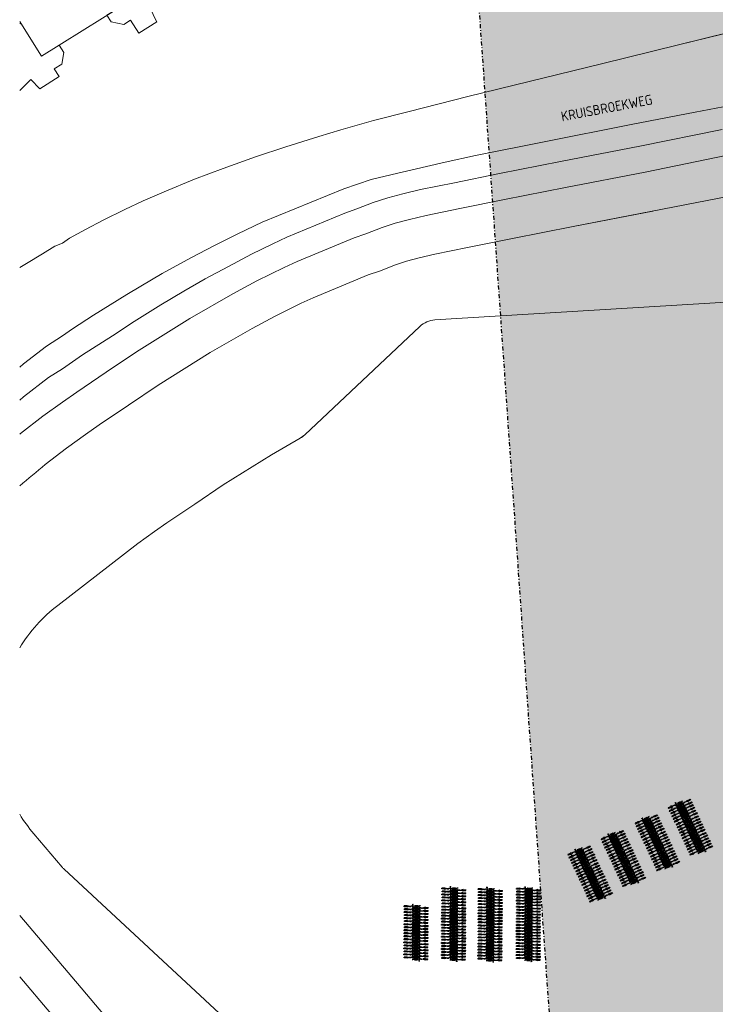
# Model space of a CAD drawing. Extents: x -410 to 7352, y -1401 to 655.
# Tile 33 of 185: x 16 to 104, y 36 to 160. Entities that reach past the tile are written whole.
import ezdxf

# ---------------------------------------------------------------- set-up
doc = ezdxf.new("R2010")
doc.units = 0
doc.header["$MEASUREMENT"] = 0
doc.linetypes.add('DASHDOT', pattern=[1, 0.5, -0.25, 0, -0.25])
for name, color, linetype in [('05-018-ARCERING', 8, 'Continuous'), ('08-025-ROOD', 1, 'Continuous'), ('ALG_omgeving', 8, 'Continuous'), ('ALG_REV2022_projectgebied', 10, 'DASHDOT'), ('ALG_teksten aanpassing plein', 1, 'Continuous'), ('MATEN-018', 8, 'Continuous'), ('TM_fietsparkeren hoog laag', 1, 'Continuous'), ('TM_fietsparkeren hoog laag wijziging 2022', 1, 'Continuous')]:
    doc.layers.add(name, color=color, linetype=linetype)
doc.layers.add('ALG_REV2022_projectgebied HA', color=7, linetype='Continuous', true_color=0xffffff)
doc.styles.get("Standard").update_dxf_attribs({"font": 'isocp.shx', "bigfont": 'BIGFONT.SHX'})

# ---------------------------------------------------------------- blocks, each defined once
blk = doc.blocks.new('fietsenrek_verplaatst_12st')
at = {"layer": '05-018-ARCERING', "color": 30}
for p, q in [((-0.53, -0.24), (-0.02, -0.24)), ((-0.53, -0.26), (-0.02, -0.26)), ((-0.53, -0.3), (-0.02, -0.3)), ((-0.53, -0.32), (-0.02, -0.32)), ((-0.53, -0.62), (-0.02, -0.62)), ((-0.53, -0.64), (-0.02, -0.64)), ((-0.53, -0.68), (-0.02, -0.68)), ((-0.53, -0.7), (-0.02, -0.7)), ((-0.53, -0.99), (-0.02, -0.99)), ((-0.53, -1.01), (-0.02, -1.01)), ((-0.53, -1.05), (-0.02, -1.05)), ((-0.53, -1.07), (-0.02, -1.07)), ((-0.33, -0.04), (-0.37, 0)), ((-0.37, 0), (0, 0)), ((-0.37, 0), (0, 0)), ((-0.37, 0), (-0.37, -0.24)), ((-0.37, -0.26), (-0.37, -0.3)), ((-0.37, -0.32), (-0.37, -0.62)), ((-0.37, -0.64), (-0.37, -0.68)), ((-0.37, -0.7), (-0.37, -0.99)), ((-0.37, -1.01), (-0.37, -1.05)), ((-0.37, -1.07), (-0.37, -1.37)), ((0.16, -0.05), (-0.35, -0.05)), ((0.16, -0.07), (-0.35, -0.07)), ((0.16, -0.11), (-0.35, -0.11)), ((0.16, -0.13), (-0.35, -0.13)), ((0.16, -0.43), (-0.35, -0.43)), ((-0.35, -0.45), (-0.35, -0.49)), ((-0.35, -0.45), (-0.35, -0.49)), ((0.16, -0.45), (-0.35, -0.45)), ((0.16, -0.49), (-0.35, -0.49)), ((0.16, -0.51), (-0.35, -0.51)), ((0.16, -0.8), (-0.35, -0.8)), ((0.16, -0.82), (-0.35, -0.82)), ((0.16, -0.86), (-0.35, -0.86)), ((0.16, -0.88), (-0.35, -0.88)), ((0.16, -1.18), (-0.35, -1.18)), ((-0.35, -1.2), (-0.35, -1.24)), ((-0.35, -1.2), (-0.35, -1.24)), ((0.16, -1.2), (-0.35, -1.2)), ((0.16, -1.24), (-0.35, -1.24)), ((-0.34, -0.43), (-0.03, -0.43)), ((-0.34, -1.18), (-0.03, -1.18)), ((-0.33, -0.04), (-0.04, -0.04)), ((-0.33, -0.05), (-0.33, -0.04)), ((-0.33, -0.07), (-0.33, -0.11)), ((-0.33, -0.13), (-0.33, -0.24)), ((-0.33, -0.26), (-0.33, -0.3)), ((-0.33, -0.32), (-0.33, -0.43)), ((-0.33, -0.43), (-0.33, -0.43)), ((-0.33, -0.45), (-0.33, -0.49)), ((-0.33, -0.51), (-0.33, -0.62)), ((-0.33, -0.64), (-0.33, -0.68)), ((-0.33, -0.7), (-0.33, -0.8)), ((-0.33, -0.82), (-0.33, -0.86)), ((-0.33, -0.88), (-0.33, -0.99)), ((-0.33, -1.01), (-0.33, -1.05)), ((-0.33, -1.07), (-0.33, -1.18)), ((-0.33, -1.18), (-0.33, -1.18)), ((-0.33, -1.2), (-0.33, -1.24)), ((-0.19, -0.01), (-0.18, -0.01)), ((-0.19, -0.03), (-0.18, -0.03)), ((-0.04, -0.04), (0, 0)), ((-0.04, -0.05), (-0.04, -0.04)), ((-0.04, -0.11), (-0.04, -0.07)), ((-0.04, -0.24), (-0.04, -0.13)), ((-0.04, -0.3), (-0.04, -0.26)), ((-0.04, -0.43), (-0.04, -0.32)), ((-0.04, -0.43), (-0.04, -0.43)), ((-0.04, -0.49), (-0.04, -0.45)), ((-0.04, -0.62), (-0.04, -0.51)), ((-0.04, -0.68), (-0.04, -0.64)), ((-0.04, -0.8), (-0.04, -0.7)), ((-0.04, -0.86), (-0.04, -0.82)), ((-0.04, -0.99), (-0.04, -0.88)), ((-0.04, -0.99), (-0.04, -0.88)), ((-0.04, -1.05), (-0.04, -1.01)), ((-0.04, -1.18), (-0.04, -1.07)), ((-0.04, -1.18), (-0.04, -1.18)), ((-0.04, -1.24), (-0.04, -1.2)), ((-0.02, -0.64), (-0.02, -0.68)), ((-0.01, -0.64), (-0.01, -0.68)), ((0, -0.05), (0, 0)), ((0, -0.11), (0, -0.07)), ((0, -0.43), (0, -0.13)), ((0, -0.49), (0, -0.45)), ((0, -0.8), (0, -0.51)), ((0, -0.86), (0, -0.82)), ((0, -1.18), (0, -0.88)), ((0, -1.24), (0, -1.2)), ((-0.53, -1.37), (-0.02, -1.37)), ((-0.53, -1.39), (-0.02, -1.39)), ((-0.53, -1.43), (-0.02, -1.43)), ((-0.53, -1.45), (-0.02, -1.45)), ((-0.53, -1.74), (-0.02, -1.74)), ((-0.53, -1.76), (-0.02, -1.76)), ((-0.53, -1.8), (-0.02, -1.8)), ((-0.53, -1.82), (-0.02, -1.82)), ((-0.53, -2.12), (-0.02, -2.12)), ((-0.53, -2.14), (-0.02, -2.14)), ((-0.53, -2.18), (-0.02, -2.18)), ((-0.53, -2.2), (-0.02, -2.2)), ((-0.37, -1.39), (-0.37, -1.43)), ((-0.37, -1.45), (-0.37, -1.74)), ((-0.37, -1.76), (-0.37, -1.8)), ((-0.37, -1.82), (-0.37, -2.12)), ((-0.37, -2.14), (-0.37, -2.18)), ((-0.37, -2.25), (-0.37, -2.2)), ((-0.33, -2.22), (-0.37, -2.25)), ((-0.37, -2.25), (0, -2.25)), ((-0.37, -2.25), (0, -2.25)), ((-0.37, -2.25), (0, -2.25)), ((0.16, -1.26), (-0.35, -1.26)), ((0.16, -1.55), (-0.35, -1.55)), ((0.16, -1.57), (-0.35, -1.57)), ((0.16, -1.61), (-0.35, -1.61)), ((0.16, -1.63), (-0.35, -1.63)), ((0.16, -1.93), (-0.35, -1.93)), ((-0.35, -1.95), (-0.35, -1.99)), ((-0.35, -1.95), (-0.35, -1.99)), ((0.16, -1.95), (-0.35, -1.95)), ((0.16, -1.99), (-0.35, -1.99)), ((0.16, -2.01), (-0.35, -2.01)), ((-0.33, -1.26), (-0.33, -1.37)), ((-0.33, -1.39), (-0.33, -1.43)), ((-0.33, -1.45), (-0.33, -1.55)), ((-0.33, -1.57), (-0.33, -1.61)), ((-0.33, -1.63), (-0.33, -1.74)), ((-0.33, -1.76), (-0.33, -1.8)), ((-0.33, -1.82), (-0.33, -1.93)), ((-0.33, -1.95), (-0.33, -1.99)), ((-0.33, -2.01), (-0.33, -2.12)), ((-0.33, -2.14), (-0.33, -2.18)), ((-0.33, -2.2), (-0.33, -2.22)), ((-0.33, -2.22), (-0.04, -2.22)), ((-0.19, -2.22), (-0.18, -2.22)), ((-0.19, -2.24), (-0.18, -2.24)), ((-0.04, -2.22), (0, -2.25)), ((-0.04, -1.37), (-0.04, -1.26)), ((-0.04, -1.43), (-0.04, -1.39)), ((-0.04, -1.55), (-0.04, -1.45)), ((-0.04, -1.61), (-0.04, -1.57)), ((-0.04, -1.74), (-0.04, -1.63)), ((-0.04, -1.8), (-0.04, -1.76)), ((-0.04, -1.93), (-0.04, -1.82)), ((-0.04, -1.99), (-0.04, -1.95)), ((-0.04, -2.12), (-0.04, -2.01)), ((-0.04, -2.18), (-0.04, -2.14)), ((-0.04, -2.22), (-0.04, -2.2)), ((-0.02, -1.39), (-0.02, -1.43)), ((-0.02, -2.14), (-0.02, -2.18)), ((-0.01, -1.39), (-0.01, -1.43)), ((-0.01, -2.14), (-0.01, -2.18)), ((0, -1.55), (0, -1.26)), ((0, -1.61), (0, -1.57)), ((0, -1.93), (0, -1.63)), ((0, -1.99), (0, -1.95)), ((0, -2.25), (0, -2.01))]:
    blk.add_line(p, q, dxfattribs=at)
for centre, radius, start, end in [((-0.53, -0.25), 0.0095, 90.0047, 270.0047), ((-0.53, -0.31), 0.0095, 90.0047, 270.0047), ((-0.53, -0.63), 0.0095, 90.0047, 270.0047), ((-0.53, -0.69), 0.0095, 90.0047, 270.0047), ((-0.53, -1), 0.0095, 90.0047, 270.0047), ((-0.53, -1.06), 0.0095, 90.0047, 270.0047), ((-0.35, -0.06), 0.0095, 90.0047, 270.0047), ((-0.35, -0.12), 0.0095, 90.0047, 270.0047), ((-0.35, -0.44), 0.0095, 90.0047, 270.0047), ((-0.35, -0.5), 0.0095, 90.0047, 270.0047), ((-0.35, -0.81), 0.0095, 90.0047, 270.0047), ((-0.35, -0.87), 0.0095, 90.0047, 270.0047), ((-0.35, -1.19), 0.0095, 90.0047, 270.0047), ((-0.35, -1.25), 0.0095, 90.0047, 270.0047), ((-0.19, -0.02), 0.006, 90.0047, 270.0047), ((-0.18, -0.02), 0.006, 270.0047, 90.0047), ((-0.02, -0.25), 0.0095, 270.0047, 90.0047), ((-0.02, -0.31), 0.0095, 270.0047, 90.0047), ((-0.02, -0.63), 0.0095, 270.0047, 90.0047), ((-0.02, -0.69), 0.0095, 270.0047, 90.0047), ((-0.02, -1), 0.0095, 270.0047, 90.0047), ((-0.02, -1.06), 0.0095, 270.0047, 90.0047), ((0.16, -0.06), 0.0095, 270.0047, 90.0047), ((0.16, -0.12), 0.0095, 270.0047, 90.0047), ((0.16, -0.44), 0.0095, 270.0047, 90.0047), ((0.16, -0.5), 0.0095, 270.0047, 90.0047), ((0.16, -0.81), 0.0095, 270.0047, 90.0047), ((0.16, -0.87), 0.0095, 270.0047, 90.0047), ((0.16, -1.19), 0.0095, 270.0047, 90.0047), ((0.16, -1.25), 0.0095, 270.0047, 90.0047), ((-0.53, -1.38), 0.0095, 90.0047, 270.0047), ((-0.53, -1.44), 0.0095, 90.0047, 270.0047), ((-0.53, -1.75), 0.0095, 90.0047, 270.0047), ((-0.53, -1.81), 0.0095, 90.0047, 270.0047), ((-0.53, -2.13), 0.0095, 90.0047, 270.0047), ((-0.53, -2.19), 0.0095, 90.0047, 270.0047), ((-0.35, -1.56), 0.0095, 90.0047, 270.0047), ((-0.35, -1.62), 0.0095, 90.0047, 270.0047), ((-0.35, -1.94), 0.0095, 90.0047, 270.0047), ((-0.35, -2), 0.0095, 90.0047, 270.0047), ((-0.19, -2.23), 0.006, 90.0047, 270.0047), ((-0.18, -2.23), 0.006, 270.0047, 90.0047), ((-0.02, -1.38), 0.0095, 270.0047, 90.0047), ((-0.02, -1.44), 0.0095, 270.0047, 90.0047), ((-0.02, -1.75), 0.0095, 270.0047, 90.0047), ((-0.02, -1.81), 0.0095, 270.0047, 90.0047), ((-0.02, -2.13), 0.0095, 270.0047, 90.0047), ((-0.02, -2.19), 0.0095, 270.0047, 90.0047), ((0.16, -1.56), 0.0095, 270.0047, 90.0047), ((0.16, -1.62), 0.0095, 270.0047, 90.0047), ((0.16, -1.94), 0.0095, 270.0047, 90.0047), ((0.16, -2), 0.0095, 270.0047, 90.0047)]:
    blk.add_arc(centre, radius, start, end, dxfattribs=at)
at = {"layer": 'MATEN-018', "color": 30}
for p, q in [((-1.37, 0.01), (-1.12, -0.08)), ((-1.37, -0.19), (-1.37, 0.01)), ((-0.71, 0.16), (-0.61, 0.16)), ((-0.7, 0.01), (-0.7, -0.07)), ((-0.62, -0.01), (-0.58, 0.09)), ((-0.58, 0.12), (-0.61, 0.16)), ((-0.58, 0.09), (-0.58, 0.12)), ((-1.72, -0.14), (-1.72, -0.04)), ((-1.37, -0.04), (-1.72, -0.04)), ((-1.72, -0.09), (-1.37, -0.09)), ((-1.37, -0.14), (-1.72, -0.14)), ((-1.72, -0.89), (-1.72, -0.79)), ((-1.37, -0.79), (-1.72, -0.79)), ((-1.72, -0.84), (-1.37, -0.84)), ((-1.37, -0.89), (-1.72, -0.89)), ((-1.68, -0.52), (-1.68, -0.42)), ((-1.34, -0.42), (-1.68, -0.42)), ((-1.68, -0.47), (-1.34, -0.47)), ((-1.34, -0.52), (-1.68, -0.52)), ((-1.68, -1.27), (-1.68, -1.17)), ((-1.34, -1.17), (-1.68, -1.17)), ((-1.68, -1.22), (-1.34, -1.22)), ((-1.12, -0.11), (-1.37, -0.19)), ((-1.37, -0.74), (-1.12, -0.83)), ((-1.37, -0.94), (-1.37, -0.74)), ((-1.12, -0.86), (-1.37, -0.94)), ((-1.34, -0.37), (-1.09, -0.45)), ((-1.34, -0.57), (-1.34, -0.37)), ((-1.09, -0.48), (-1.34, -0.57)), ((-1.34, -1.12), (-1.09, -1.2)), ((-1.34, -1.32), (-1.34, -1.12)), ((-1.09, -1.23), (-1.34, -1.32)), ((-1.12, -0.11), (-1.12, -0.08)), ((0.15, -0.09), (-1.12, -0.09)), ((-1.12, -0.86), (-1.12, -0.83)), ((0.15, -0.84), (-1.12, -0.84)), ((-1.09, -0.48), (-1.09, -0.45)), ((0.19, -0.47), (-1.09, -0.47)), ((-1.09, -1.23), (-1.09, -1.2)), ((0.19, -1.22), (-1.09, -1.22)), ((-0.95, -0.11), (-0.82, -0.11)), ((-0.95, -0.19), (-0.95, -0.11)), ((-0.95, -0.86), (-0.82, -0.86)), ((-0.95, -0.94), (-0.95, -0.86)), ((-0.91, -0.49), (-0.78, -0.49)), ((-0.91, -0.57), (-0.91, -0.49)), ((-0.91, -1.24), (-0.78, -1.24)), ((-0.91, -1.32), (-0.91, -1.24)), ((-0.82, -0.11), (-0.82, -0.07)), ((-0.7, -0.07), (-0.82, -0.07)), ((-0.82, -0.86), (-0.82, -0.82)), ((-0.7, -0.82), (-0.82, -0.82)), ((-0.78, -0.49), (-0.78, -0.45)), ((-0.66, -0.45), (-0.78, -0.45)), ((-0.78, -1.24), (-0.78, -1.2)), ((-0.66, -1.2), (-0.78, -1.2)), ((-0.71, -0.34), (-0.61, -0.34)), ((-0.71, -0.59), (-0.61, -0.59)), ((-0.71, -1.09), (-0.61, -1.09)), ((-0.7, -0.74), (-0.7, -0.82)), ((-0.68, -0.22), (-0.57, -0.22)), ((-0.68, -0.72), (-0.57, -0.72)), ((-0.68, -0.97), (-0.57, -0.97)), ((-0.66, -0.37), (-0.66, -0.45)), ((-0.66, -1.12), (-0.66, -1.2)), ((-0.62, -0.18), (-0.62, -0.01)), ((-0.62, -0.18), (-0.58, -0.28)), ((-0.62, -0.76), (-0.58, -0.66)), ((-0.62, -0.93), (-0.62, -0.76)), ((-0.62, -0.93), (-0.58, -1.03)), ((-0.58, -0.31), (-0.61, -0.34)), ((-0.58, -0.63), (-0.61, -0.59)), ((-0.58, -1.06), (-0.61, -1.09)), ((-0.59, -0.38), (-0.54, -0.28)), ((-0.59, -0.55), (-0.59, -0.38)), ((-0.59, -0.55), (-0.54, -0.65)), ((-0.59, -1.13), (-0.54, -1.03)), ((-0.59, -1.3), (-0.59, -1.13)), ((-0.58, -0.28), (-0.58, -0.31)), ((-0.58, -0.66), (-0.58, -0.63)), ((-0.58, -1.03), (-0.58, -1.06)), ((-0.54, -0.25), (-0.57, -0.22)), ((-0.57, -0.66), (0.7, -0.66)), ((-0.54, -0.69), (-0.57, -0.72)), ((-0.54, -1), (-0.57, -0.97)), ((-0.54, -0.28), (-0.54, -0.25)), ((-0.54, -0.28), (0.73, -0.28)), ((-0.54, -0.65), (-0.54, -0.69)), ((-0.54, -1.03), (-0.54, -1)), ((-0.54, -1.03), (0.73, -1.03)), ((-0.39, -0.08), (-0.2, -0.08)), ((-0.39, -0.11), (-0.39, -0.08)), ((-0.39, -0.11), (-0.2, -0.11)), ((-0.39, -0.83), (-0.2, -0.83)), ((-0.39, -0.86), (-0.39, -0.83)), ((-0.39, -0.86), (-0.2, -0.86)), ((-0.36, -0.46), (-0.16, -0.46)), ((-0.36, -0.48), (-0.36, -0.46)), ((-0.36, -0.48), (-0.16, -0.48)), ((-0.36, -1.21), (-0.16, -1.21)), ((-0.36, -1.23), (-0.36, -1.21)), ((-0.36, -1.23), (-0.16, -1.23)), ((-0.03, -0.64), (-0.22, -0.64)), ((-0.03, -0.67), (-0.22, -0.67)), ((0, -0.27), (-0.19, -0.27)), ((0, -0.29), (-0.19, -0.29)), ((0, -1.02), (-0.19, -1.02)), ((0, -1.04), (-0.19, -1.04)), ((-0.03, -0.67), (-0.03, -0.64)), ((0, -0.29), (0, -0.27)), ((0, -1.04), (0, -1.02)), ((0.15, -0.44), (0.18, -0.41)), ((0.15, -0.47), (0.15, -0.44)), ((0.2, -0.57), (0.15, -0.47)), ((0.2, -0.74), (0.15, -0.84)), ((0.15, -0.84), (0.15, -0.87)), ((0.15, -0.87), (0.18, -0.91)), ((0.15, -1.19), (0.18, -1.16)), ((0.15, -1.22), (0.15, -1.19)), ((0.2, -1.32), (0.15, -1.22)), ((0.29, -0.41), (0.18, -0.41)), ((0.29, -0.91), (0.18, -0.91)), ((0.29, -1.16), (0.18, -1.16)), ((0.19, -0.06), (0.22, -0.03)), ((0.19, -0.1), (0.19, -0.06)), ((0.23, -0.2), (0.19, -0.1)), ((0.23, -0.37), (0.19, -0.47)), ((0.19, -0.47), (0.19, -0.5)), ((0.19, -0.5), (0.22, -0.53)), ((0.19, -0.81), (0.22, -0.78)), ((0.19, -0.85), (0.19, -0.81)), ((0.23, -0.95), (0.19, -0.85)), ((0.23, -1.12), (0.19, -1.22)), ((0.19, -1.22), (0.19, -1.25)), ((0.2, -0.74), (0.2, -0.57)), ((0.32, -0.03), (0.22, -0.03)), ((0.32, -0.53), (0.22, -0.53)), ((0.32, -0.78), (0.22, -0.78)), ((0.23, -0.37), (0.23, -0.2)), ((0.23, -1.12), (0.23, -0.95)), ((0.27, -0.56), (0.27, -0.64)), ((0.27, -0.64), (0.4, -0.64)), ((0.31, -0.18), (0.31, -0.26)), ((0.31, -0.26), (0.43, -0.26)), ((0.31, -0.93), (0.31, -1.01)), ((0.31, -1.01), (0.43, -1.01)), ((0.4, -0.68), (0.4, -0.64)), ((0.52, -0.68), (0.4, -0.68)), ((0.43, -0.3), (0.43, -0.26)), ((0.56, -0.3), (0.43, -0.3)), ((0.43, -1.05), (0.43, -1.01)), ((0.56, -1.05), (0.43, -1.05)), ((0.52, -0.76), (0.52, -0.68)), ((0.56, -0.38), (0.56, -0.3)), ((0.56, -1.13), (0.56, -1.05)), ((0.95, -0.56), (0.7, -0.64)), ((0.7, -0.67), (0.7, -0.64)), ((0.7, -0.67), (0.95, -0.76)), ((0.98, -0.18), (0.73, -0.27)), ((0.73, -0.3), (0.73, -0.27)), ((0.73, -0.3), (0.98, -0.38)), ((0.98, -0.93), (0.73, -1.02)), ((0.73, -1.05), (0.73, -1.02)), ((0.73, -1.05), (0.98, -1.13)), ((0.95, -0.76), (0.95, -0.56)), ((0.95, -0.61), (1.29, -0.61)), ((1.3, -0.66), (0.95, -0.66)), ((0.95, -0.71), (1.29, -0.71)), ((0.98, -0.38), (0.98, -0.18)), ((0.98, -0.23), (1.33, -0.23)), ((1.33, -0.28), (0.98, -0.28)), ((0.98, -0.33), (1.33, -0.33)), ((0.98, -1.13), (0.98, -0.93)), ((0.98, -0.98), (1.33, -0.98)), ((1.33, -1.03), (0.98, -1.03)), ((0.98, -1.08), (1.33, -1.08)), ((1.29, -0.71), (1.29, -0.61)), ((1.33, -0.33), (1.33, -0.23)), ((1.33, -1.08), (1.33, -0.98)), ((-1.72, -1.64), (-1.72, -1.54)), ((-1.37, -1.54), (-1.72, -1.54)), ((-1.72, -1.59), (-1.37, -1.59)), ((-1.37, -1.64), (-1.72, -1.64)), ((-1.34, -1.27), (-1.68, -1.27)), ((-1.68, -2.02), (-1.68, -1.92)), ((-1.34, -1.92), (-1.68, -1.92)), ((-1.68, -1.97), (-1.34, -1.97)), ((-1.34, -2.02), (-1.68, -2.02)), ((-1.37, -1.49), (-1.12, -1.58)), ((-1.37, -1.69), (-1.37, -1.49)), ((-1.12, -1.61), (-1.37, -1.69)), ((-1.34, -1.87), (-1.09, -1.95)), ((-1.34, -2.07), (-1.34, -1.87)), ((-1.09, -1.98), (-1.34, -2.07)), ((-1.12, -1.61), (-1.12, -1.58)), ((0.15, -1.59), (-1.12, -1.59)), ((-1.09, -1.98), (-1.09, -1.95)), ((0.19, -1.97), (-1.09, -1.97)), ((-0.95, -1.61), (-0.82, -1.61)), ((-0.95, -1.69), (-0.95, -1.61)), ((-0.91, -1.99), (-0.78, -1.99)), ((-0.91, -2.07), (-0.91, -1.99)), ((-0.82, -1.61), (-0.82, -1.57)), ((-0.7, -1.57), (-0.82, -1.57)), ((-0.78, -1.99), (-0.78, -1.95)), ((-0.66, -1.95), (-0.78, -1.95)), ((-0.71, -1.34), (-0.61, -1.34)), ((-0.71, -1.84), (-0.61, -1.84)), ((-0.7, -1.49), (-0.7, -1.57)), ((-0.68, -1.47), (-0.57, -1.47)), ((-0.68, -1.72), (-0.57, -1.72)), ((-0.68, -2.22), (-0.57, -2.22)), ((-0.66, -1.87), (-0.66, -1.95)), ((-0.62, -1.51), (-0.58, -1.41)), ((-0.62, -1.68), (-0.62, -1.51)), ((-0.62, -1.68), (-0.58, -1.78)), ((-0.58, -1.38), (-0.61, -1.34)), ((-0.58, -1.81), (-0.61, -1.84)), ((-0.59, -1.3), (-0.54, -1.4)), ((-0.59, -1.88), (-0.54, -1.78)), ((-0.59, -2.05), (-0.59, -1.88)), ((-0.59, -2.05), (-0.54, -2.15)), ((-0.58, -1.41), (-0.58, -1.38)), ((-0.58, -1.78), (-0.58, -1.81)), ((-0.57, -1.41), (0.7, -1.41)), ((-0.54, -1.44), (-0.57, -1.47)), ((-0.54, -1.75), (-0.57, -1.72)), ((-0.57, -2.16), (0.7, -2.16)), ((-0.54, -2.19), (-0.57, -2.22)), ((-0.54, -1.4), (-0.54, -1.44)), ((-0.54, -1.78), (-0.54, -1.75)), ((-0.54, -1.78), (0.73, -1.78)), ((-0.54, -2.15), (-0.54, -2.19)), ((-0.39, -1.58), (-0.2, -1.58)), ((-0.39, -1.61), (-0.39, -1.58)), ((-0.39, -1.61), (-0.2, -1.61)), ((-0.36, -1.96), (-0.16, -1.96)), ((-0.36, -1.98), (-0.36, -1.96)), ((-0.36, -1.98), (-0.16, -1.98)), ((-0.03, -1.39), (-0.22, -1.39)), ((-0.03, -1.42), (-0.22, -1.42)), ((-0.03, -2.14), (-0.22, -2.14)), ((-0.03, -2.17), (-0.22, -2.17)), ((0, -1.77), (-0.19, -1.77)), ((0, -1.79), (-0.19, -1.79)), ((-0.03, -1.42), (-0.03, -1.39)), ((-0.03, -2.17), (-0.03, -2.14)), ((0, -1.79), (0, -1.77)), ((0.2, -1.49), (0.15, -1.59)), ((0.15, -1.59), (0.15, -1.62)), ((0.15, -1.62), (0.18, -1.66)), ((0.15, -1.94), (0.18, -1.91)), ((0.15, -1.97), (0.15, -1.94)), ((0.2, -2.07), (0.15, -1.97)), ((0.2, -2.24), (0.15, -2.34)), ((0.15, -2.34), (0.15, -2.37)), ((0.15, -2.37), (0.18, -2.41)), ((0.29, -1.66), (0.18, -1.66)), ((0.29, -1.91), (0.18, -1.91)), ((0.29, -2.41), (0.18, -2.41)), ((0.19, -1.25), (0.22, -1.28)), ((0.19, -1.56), (0.22, -1.53)), ((0.19, -1.6), (0.19, -1.56)), ((0.23, -1.7), (0.19, -1.6)), ((0.23, -1.87), (0.19, -1.97)), ((0.19, -1.97), (0.19, -2)), ((0.19, -2), (0.22, -2.03)), ((0.2, -1.49), (0.2, -1.32)), ((0.2, -2.24), (0.2, -2.07)), ((0.32, -1.28), (0.22, -1.28)), ((0.32, -1.53), (0.22, -1.53)), ((0.32, -2.03), (0.22, -2.03)), ((0.23, -1.87), (0.23, -1.7)), ((0.27, -1.31), (0.27, -1.39)), ((0.27, -1.39), (0.4, -1.39)), ((0.27, -2.06), (0.27, -2.14)), ((0.27, -2.14), (0.4, -2.14)), ((0.31, -1.68), (0.31, -1.76)), ((0.31, -1.76), (0.43, -1.76)), ((0.4, -1.43), (0.4, -1.39)), ((0.52, -1.43), (0.4, -1.43)), ((0.4, -2.18), (0.4, -2.14)), ((0.52, -2.18), (0.4, -2.18)), ((0.43, -1.8), (0.43, -1.76)), ((0.56, -1.8), (0.43, -1.8)), ((0.52, -1.51), (0.52, -1.43)), ((0.52, -2.26), (0.52, -2.18)), ((0.56, -1.88), (0.56, -1.8)), ((0.95, -1.31), (0.7, -1.39)), ((0.7, -1.42), (0.7, -1.39)), ((0.7, -1.42), (0.95, -1.51)), ((0.95, -2.06), (0.7, -2.14)), ((0.7, -2.17), (0.7, -2.14)), ((0.7, -2.17), (0.95, -2.26)), ((0.98, -1.68), (0.73, -1.77)), ((0.73, -1.8), (0.73, -1.77)), ((0.73, -1.8), (0.98, -1.88)), ((0.95, -1.51), (0.95, -1.31)), ((0.95, -1.36), (1.29, -1.36)), ((1.3, -1.41), (0.95, -1.41)), ((0.95, -1.46), (1.29, -1.46)), ((0.95, -2.26), (0.95, -2.06)), ((0.95, -2.11), (1.29, -2.11)), ((1.3, -2.16), (0.95, -2.16)), ((0.95, -2.21), (1.29, -2.21)), ((0.98, -1.88), (0.98, -1.68)), ((0.98, -1.73), (1.33, -1.73)), ((1.33, -1.78), (0.98, -1.78)), ((0.98, -1.83), (1.33, -1.83)), ((1.29, -1.46), (1.29, -1.36)), ((1.29, -2.21), (1.29, -2.11)), ((1.33, -1.83), (1.33, -1.73))]:
    blk.add_line(p, q, dxfattribs=at)
blk = doc.blocks.new('*U352')
at = {"layer": 'ALG_teksten aanpassing plein', "rotation": 114.9999999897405}
blk.add_blockref('fietsenrek_verplaatst_12st', (-1.1, -0.3), dxfattribs=at)
blk = doc.blocks.new('*U353')
at = {"layer": 'ALG_teksten aanpassing plein', "color": 0, "linetype": 'ByBlock', "lineweight": -2, "transparency": 16777216}
for p in [(4.17, 1.95), (2.09, 0.97), (0, 0)]:
    blk.add_blockref('*U352', p, dxfattribs=at)
blk = doc.blocks.new('*U354')
at = {"layer": 'ALG_teksten aanpassing plein', "rotation": 114.9999999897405}
blk.add_blockref('fietsenrek_verplaatst_12st', (-1.1, -0.3), dxfattribs=at)
blk = doc.blocks.new('*U355')
at = {"layer": 'ALG_teksten aanpassing plein', "color": 0, "linetype": 'ByBlock', "lineweight": -2, "transparency": 16777216}
for p in [(4.17, 1.95), (2.09, 0.97), (0, 0)]:
    blk.add_blockref('*U354', p, dxfattribs=at)
blk = doc.blocks.new('*U356')
at = {"layer": 'ALG_teksten aanpassing plein', "rotation": 114.9999999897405}
blk.add_blockref('fietsenrek_verplaatst_12st', (-1.1, -0.3), dxfattribs=at)
blk = doc.blocks.new('*U357')
at = {"layer": 'ALG_teksten aanpassing plein', "color": 0, "linetype": 'ByBlock', "lineweight": -2, "transparency": 16777216}
for p in [(4.17, 1.95), (2.09, 0.97), (0, 0)]:
    blk.add_blockref('*U356', p, dxfattribs=at)
blk = doc.blocks.new('*U358')
at = {"layer": 'ALG_teksten aanpassing plein', "rotation": 114.9999999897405}
blk.add_blockref('fietsenrek_verplaatst_12st', (-1.1, -0.3), dxfattribs=at)
blk = doc.blocks.new('*U359')
at = {"layer": 'ALG_teksten aanpassing plein', "color": 0, "linetype": 'ByBlock', "lineweight": -2, "transparency": 16777216}
for p in [(4.17, 1.95), (2.09, 0.97), (0, 0)]:
    blk.add_blockref('*U358', p, dxfattribs=at)
blk = doc.blocks.new('FIETSBAH')
at = {"layer": 'MATEN-018'}
for p, q in [((-14.9987, 1271.905), (-99.9998, 1521.9045)), ((-99.9998, 1521.9045), (99.9998, 1521.9045)), ((-49.9999, 1865.99576), (49.9999, 1865.99576)), ((-49.9999, 1522.78842), (-49.9999, 1865.99576)), ((-14.9987, 1271.905), (15.00124, 1271.905)), ((0, 1870.19692), (0, 1521.9045)), ((0, 0), (0, 1271.905)), ((99.9998, 1521.9045), (15.00124, 1271.905)), ((49.9999, 1522.78842), (49.9999, 1865.99576)), ((-249.9995, 861.51212), (-249.9995, 755.73128)), ((-218.0463, 724.51468), (-249.9995, 755.73128)), ((-185.46572, 724.51468), (-218.09456, 724.51468)), ((-85.21192, 771.5123), (-185.46572, 724.51468)), ((-99.9998, 1094.80858), (-19.99996, 1094.80858)), ((-85.21192, 771.5123), (85.21446, 771.5123)), ((-19.99996, 1094.80858), (-19.99996, 969.63992)), ((-19.99996, 969.63992), (19.99996, 969.63992)), ((-11.99896, 541.70072), (-11.99896, 349.9993)), ((-11.99896, 541.70072), (11.99896, 541.70072)), ((11.99896, 541.70072), (11.99896, 349.9993)), ((19.99996, 844.47126), (19.99996, 969.63992)), ((99.9998, 844.47126), (19.99996, 844.47126)), ((85.21446, 771.5123), (185.46572, 724.51468)), ((185.46572, 724.51468), (218.0971, 724.51468)), ((218.0463, 724.51468), (250.00204, 755.73128)), ((250.00204, 861.51212), (250.00204, 755.73128))]:
    blk.add_line(p, q, dxfattribs=at)
blk = doc.blocks.new('A$C43A41472')
at = {"layer": '05-018-ARCERING'}
for p, q in [((156, 1702), (156, 1332)), ((156, 1702), (156, 1332)), ((156, 1702), (210, 1702)), ((156, 1332), (398, 1332)), ((159, 1702), (159, 1332)), ((191, 1667), (159, 1702)), ((191, 1367), (159, 1332)), ((170, 1524), (170, 1511)), ((182, 1524), (182, 1511)), ((210, 1667), (191, 1667)), ((191, 1667), (191, 1367)), ((191, 1367), (210, 1367)), ((210, 1863), (210, 1350)), ((229, 1863), (229, 1350)), ((271, 1702), (229, 1702)), ((271, 1667), (229, 1667)), ((229, 1367), (271, 1367)), ((271, 1352), (229, 1352)), ((271, 1347), (229, 1347)), ((271, 1863), (271, 1350)), ((289, 1863), (289, 1350)), ((586, 1702), (289, 1702)), ((398, 1667), (289, 1667)), ((289, 1367), (398, 1367)), ((398, 1172), (398, 1685)), ((458, 1687), (417, 1687)), ((417, 1172), (417, 1685)), ((458, 1682), (417, 1682)), ((458, 1667), (417, 1667)), ((417, 1367), (458, 1367)), ((417, 1332), (458, 1332)), ((458, 1172), (458, 1685)), ((477, 1172), (477, 1685)), ((586, 1667), (477, 1667)), ((477, 1367), (586, 1367)), ((477, 1332), (773, 1332)), ((586, 1863), (586, 1350)), ((604, 1863), (604, 1350)), ((646, 1702), (604, 1702)), ((646, 1667), (604, 1667)), ((604, 1367), (646, 1367)), ((646, 1863), (646, 1350)), ((664, 1863), (664, 1350)), ((960, 1702), (664, 1702)), ((773, 1667), (664, 1667)), ((664, 1367), (773, 1367)), ((773, 1172), (773, 1685)), ((792, 1172), (792, 1685)), ((833, 1667), (792, 1667)), ((792, 1367), (833, 1367)), ((792, 1332), (833, 1332)), ((833, 1172), (833, 1685)), ((852, 1172), (852, 1685)), ((960, 1667), (852, 1667)), ((852, 1367), (960, 1367)), ((852, 1332), (1148, 1332)), ((960, 1863), (960, 1350)), ((979, 1863), (979, 1350)), ((1021, 1702), (979, 1702)), ((1021, 1667), (979, 1667)), ((979, 1367), (1021, 1367)), ((1021, 1352), (979, 1352)), ((1021, 1347), (979, 1347)), ((1021, 1863), (1021, 1350)), ((1039, 1863), (1039, 1350)), ((1335, 1702), (1039, 1702)), ((1148, 1667), (1039, 1667)), ((1039, 1367), (1148, 1367)), ((1148, 1172), (1148, 1685)), ((1208, 1687), (1167, 1687)), ((1167, 1172), (1167, 1685)), ((1208, 1682), (1167, 1682)), ((1208, 1667), (1167, 1667)), ((1167, 1367), (1208, 1367)), ((1167, 1332), (1208, 1332)), ((1208, 1172), (1208, 1685)), ((1227, 1172), (1227, 1685)), ((1227, 1670), (1227, 1364)), ((1227, 1667), (1227, 1667)), ((1335, 1667), (1227, 1667)), ((1227, 1367), (1227, 1367)), ((1227, 1367), (1335, 1367)), ((1227, 1332), (1523, 1332)), ((1336, 1863), (1336, 1350)), ((1354, 1863), (1354, 1350)), ((1396, 1702), (1354, 1702)), ((1396, 1667), (1354, 1667)), ((1354, 1367), (1396, 1367)), ((1396, 1863), (1396, 1350)), ((1414, 1863), (1414, 1350)), ((1710, 1702), (1414, 1702)), ((1523, 1667), (1414, 1667)), ((1414, 1367), (1523, 1367)), ((1414, 1367), (1523, 1367)), ((1523, 1172), (1523, 1685)), ((1542, 1172), (1542, 1685)), ((1583, 1667), (1542, 1667)), ((1542, 1367), (1583, 1367)), ((1542, 1332), (1583, 1332)), ((1583, 1172), (1583, 1685)), ((1602, 1172), (1602, 1685)), ((1710, 1667), (1602, 1667)), ((1602, 1367), (1710, 1367)), ((1602, 1332), (1898, 1332)), ((1710, 1863), (1710, 1350)), ((1729, 1863), (1729, 1350)), ((1771, 1702), (1729, 1702)), ((1771, 1667), (1729, 1667)), ((1729, 1367), (1771, 1367)), ((1771, 1352), (1729, 1352)), ((1771, 1347), (1729, 1347)), ((1771, 1863), (1771, 1350)), ((1789, 1863), (1789, 1350)), ((2085, 1702), (1789, 1702)), ((1898, 1667), (1789, 1667)), ((1789, 1367), (1898, 1367)), ((1898, 1172), (1898, 1685)), ((1958, 1687), (1917, 1687)), ((1917, 1172), (1917, 1685)), ((1958, 1682), (1917, 1682)), ((1958, 1667), (1917, 1667)), ((1917, 1367), (1958, 1367)), ((1917, 1332), (1958, 1332)), ((1958, 1172), (1958, 1685)), ((1977, 1172), (1977, 1685)), ((1977, 1670), (1977, 1364)), ((1977, 1667), (1977, 1667)), ((2085, 1667), (1977, 1667)), ((1977, 1367), (1977, 1367)), ((1977, 1367), (2085, 1367)), ((1977, 1332), (2273, 1332)), ((2086, 1863), (2086, 1350)), ((2104, 1863), (2104, 1350)), ((2146, 1702), (2104, 1702)), ((2146, 1667), (2104, 1667)), ((2104, 1367), (2146, 1367)), ((2146, 1863), (2146, 1350)), ((2164, 1863), (2164, 1350)), ((2406, 1702), (2164, 1702)), ((2273, 1667), (2164, 1667)), ((2164, 1367), (2273, 1367)), ((2273, 1172), (2273, 1685)), ((2292, 1172), (2292, 1685)), ((2333, 1667), (2292, 1667)), ((2292, 1367), (2333, 1367)), ((2292, 1332), (2333, 1332)), ((2333, 1172), (2333, 1685)), ((2352, 1172), (2352, 1685)), ((2352, 1667), (2371, 1667)), ((2352, 1367), (2371, 1367)), ((2352, 1332), (2406, 1332)), ((2371, 1667), (2403, 1702)), ((2371, 1667), (2371, 1367)), ((2371, 1367), (2403, 1332)), ((2380, 1524), (2380, 1511)), ((2392, 1524), (2392, 1511)), ((2403, 1702), (2403, 1332)), ((2406, 1702), (2406, 1332))]:
    blk.add_line(p, q, dxfattribs=at)
for centre, radius, start, end in [((176, 1524), 6, 0, 180), ((176, 1511), 6, 180, 0), ((220, 1863), 9.5, 359.99999, 180), ((220, 1350), 9.5, 180, 0.00001), ((280, 1863), 9.5, 359.99999, 180), ((280, 1350), 9.5, 180, 0.00001), ((408, 1685), 9.5, 0, 180), ((468, 1685), 9.5, 0, 180), ((595, 1863), 9.5, 359.99999, 180), ((595, 1350), 9.5, 180, 0.00001), ((655, 1863), 9.5, 359.99999, 180), ((655, 1350), 9.5, 180, 0.00001), ((782, 1685), 9.5, 0, 180), ((842, 1685), 9.5, 0, 180), ((970, 1863), 9.5, 359.99999, 180), ((970, 1350), 9.5, 180, 0.00001), ((1030, 1863), 9.5, 359.99999, 180), ((1030, 1350), 9.5, 180, 0.00001), ((1157, 1685), 9.5, 0, 180), ((1217, 1685), 9.5, 0, 180), ((1345, 1863), 9.5, 359.99999, 180), ((1345, 1350), 9.5, 180, 0.00001), ((1405, 1863), 9.5, 359.99999, 180), ((1405, 1350), 9.5, 180, 0.00001), ((1532, 1685), 9.5, 0, 180), ((1592, 1685), 9.5, 0, 180), ((1720, 1863), 9.5, 359.99999, 180), ((1720, 1350), 9.5, 180, 0.00001), ((1780, 1863), 9.5, 359.99999, 180), ((1780, 1350), 9.5, 180, 0.00001), ((1907, 1685), 9.5, 0, 180), ((1967, 1685), 9.5, 0, 180), ((2095, 1863), 9.5, 359.99999, 180), ((2095, 1350), 9.5, 180, 0.00001), ((2155, 1863), 9.5, 359.99999, 180), ((2155, 1350), 9.5, 180, 0.00001), ((2282, 1685), 9.5, 0, 180), ((2342, 1685), 9.5, 0, 180), ((2386, 1524), 6, 0, 180), ((2386, 1511), 6, 180, 0), ((408, 1172), 9.5, 180, 0), ((468, 1172), 9.5, 180, 0), ((782, 1172), 9.5, 180, 0), ((842, 1172), 9.5, 180, 0), ((1157, 1172), 9.5, 180, 0), ((1217, 1172), 9.5, 180, 0), ((1532, 1172), 9.5, 180, 0), ((1592, 1172), 9.5, 180, 0), ((1907, 1172), 9.5, 180, 0), ((1967, 1172), 9.5, 180, 0), ((2282, 1172), 9.5, 180, 0), ((2342, 1172), 9.5, 180, 0)]:
    blk.add_arc(centre, radius, start, end, dxfattribs=at)
at = {"layer": '08-025-ROOD'}
for p in [(437, 1147), (812, 1183), (1187, 1147), (1562, 1183), (1937, 1147), (2312, 1183)]:
    blk.add_blockref('FIETSBAH', p, dxfattribs=at)
at = {"layer": '08-025-ROOD', "xscale": -1, "rotation": 180}
for p in [(250, 1906), (625, 1870), (1000, 1906), (1375, 1870), (1750, 1906), (2125, 1870)]:
    blk.add_blockref('FIETSBAH', p, dxfattribs=at)
blk = doc.blocks.new('*U364')
at = {"layer": 'TM_fietsparkeren hoog laag', "color": 8, "xscale": 0.00100000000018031, "yscale": 0.00100000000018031, "zscale": 0.00100000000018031, "rotation": 180.0000001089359}
blk.add_blockref('A$C43A41472', (1.28, 1.53), dxfattribs=at)
blk = doc.blocks.new('*U365')
at = {"layer": 'TM_fietsparkeren hoog laag wijziging 2022', "color": 0, "linetype": 'ByBlock', "lineweight": -2, "transparency": 16777216}
for p in [(-4.57, 0), (-2.29, 0), (0, 0)]:
    blk.add_blockref('*U364', p, dxfattribs=at)
blk = doc.blocks.new('*U366')
at = {"layer": 'TM_fietsparkeren hoog laag', "color": 8, "xscale": 0.00100000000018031, "yscale": 0.00100000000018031, "zscale": 0.00100000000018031, "rotation": 180.0000001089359}
blk.add_blockref('A$C43A41472', (1.28, 1.53), dxfattribs=at)
blk = doc.blocks.new('*U367')
at = {"layer": 'TM_fietsparkeren hoog laag wijziging 2022', "color": 0, "linetype": 'ByBlock', "lineweight": -2, "transparency": 16777216}
for p in [(-6.86, 0), (-4.57, 0), (-2.29, 0), (0, 0)]:
    blk.add_blockref('*U366', p, dxfattribs=at)
blk = doc.blocks.new('*U360')
at = {"layer": 'TM_fietsparkeren hoog laag', "color": 8, "xscale": 0.00100000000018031, "yscale": 0.00100000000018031, "zscale": 0.00100000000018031, "rotation": 180.0000001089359}
blk.add_blockref('A$C43A41472', (1.28, 1.53), dxfattribs=at)
blk = doc.blocks.new('*U361')
at = {"layer": 'TM_fietsparkeren hoog laag wijziging 2022', "color": 0, "linetype": 'ByBlock', "lineweight": -2, "transparency": 16777216}
for p in [(-6.86, 0), (-4.57, 0), (-2.29, 0), (0, 0)]:
    blk.add_blockref('*U360', p, dxfattribs=at)
blk = doc.blocks.new('*U362')
at = {"layer": 'TM_fietsparkeren hoog laag', "color": 8, "xscale": 0.00100000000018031, "yscale": 0.00100000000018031, "zscale": 0.00100000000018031, "rotation": 180.0000001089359}
blk.add_blockref('A$C43A41472', (1.28, 1.53), dxfattribs=at)
blk = doc.blocks.new('*U363')
at = {"layer": 'TM_fietsparkeren hoog laag wijziging 2022', "color": 0, "linetype": 'ByBlock', "lineweight": -2, "transparency": 16777216}
for p in [(-6.86, 0), (-4.57, 0), (-2.29, 0), (0, 0)]:
    blk.add_blockref('*U362', p, dxfattribs=at)

msp = doc.modelspace()

# ---------------------------------------------------------------- hatches: boundary and pattern name
at = {"layer": 'ALG_REV2022_projectgebied HA', "transparency": 33554610}
h = msp.add_hatch(color=256, dxfattribs=at)
h.dxf.hatch_style = 1
h.paths.add_polyline_path([(74.155, 162.238), (334.409, 180.398), (349.057, -29.528), (88.802, -47.688)])
h.paths.add_polyline_path([(234.252, 68.283), (242.01, 27.797), (261.78, 36.92), (260.019, 69.41), (233.856, 69.837)], flags=16)
h.paths.add_polyline_path([(228.126, 117.889), (223.307, 86.622), (226.725, 74.52), (255.929, 76.846), (252.357, 119.911)], flags=16)
h.paths.add_polyline_path([(146.522, 128.991), (156.498, 129.687), (183.768, 118.656), (194.377, 96.043), (190.268, 67.245), (146.205, 67.558), (136.658, 100.144)], flags=16)

# ---------------------------------------------------------------- linework, layer by layer
at = {"layer": 'ALG_omgeving', "linetype": 'Continuous', "lineweight": 0}
for p, q in [((19.1, 155.076), (29.326, 161.474)), ((16.357, 159.46), (19.1, 155.076)), ((65.403, 148.093), (72.784, 149.996)), ((60.931, 146.963), (65.403, 148.093)), ((56.802, 145.783), (60.931, 146.963)), ((54.032, 144.971), (56.802, 145.783)), ((49.89, 143.663), (54.032, 144.971)), ((46.066, 142.381), (49.89, 143.663)), ((31.912, 136.834), (34.567, 137.977)), ((29.586, 135.742), (31.912, 136.834)), ((26.867, 134.435), (29.586, 135.742)), ((24.631, 133.229), (26.867, 134.435)), ((22.611, 132.162), (24.631, 133.229)), ((20.797, 131.127), (21.727, 131.522)), ((21.727, 131.522), (22.611, 132.162))]:
    msp.add_line(p, q, dxfattribs=at)
at = {"layer": 'ALG_omgeving', "color": 250, "linetype": 'Continuous', "lineweight": 0}
for p, q in [((99.324, 156.519), (109.208, 158.93)), ((89.618, 154.121), (99.324, 156.519)), ((80.509, 151.874), (89.618, 154.121)), ((72.784, 149.996), (80.509, 151.874)), ((113.434, 150.281), (101.441, 148.022)), ((113.434, 150.281), (101.441, 148.022)), ((101.441, 148.022), (93.374, 146.462)), ((101.441, 148.022), (93.374, 146.462)), ((93.374, 146.462), (82.41, 144.305)), ((93.374, 146.462), (82.41, 144.305)), ((104.845, 145.837), (94.465, 143.731)), ((104.845, 145.837), (94.465, 143.731)), ((82.41, 144.305), (73.759, 142.579)), ((82.41, 144.305), (73.759, 142.579)), ((94.465, 143.731), (84.467, 141.79)), ((94.465, 143.731), (84.467, 141.79)), ((41.962, 140.934), (46.066, 142.381)), ((69.934, 141.729), (63.963, 140.333)), ((69.934, 141.729), (63.963, 140.333)), ((73.759, 142.579), (69.934, 141.729)), ((73.759, 142.579), (69.934, 141.729)), ((84.467, 141.79), (76.781, 140.28)), ((84.467, 141.79), (76.781, 140.28)), ((105.504, 142.587), (95.11, 140.478)), ((105.504, 142.587), (95.11, 140.478)), ((38.366, 139.576), (41.962, 140.934)), ((63.963, 140.333), (60.622, 139.559)), ((63.963, 140.333), (60.622, 139.559)), ((76.781, 140.28), (71.115, 139.138)), ((76.781, 140.28), (71.115, 139.138)), ((95.11, 140.478), (85.102, 138.535)), ((95.11, 140.478), (85.102, 138.535)), ((34.567, 137.977), (38.366, 139.576)), ((60.622, 139.559), (57.166, 138.366)), ((60.622, 139.559), (57.166, 138.366)), ((71.115, 139.138), (66.846, 138.263)), ((71.115, 139.138), (66.846, 138.263)), ((57.166, 138.366), (46.9, 134.177)), ((57.166, 138.366), (46.9, 134.177)), ((64.623, 137.73), (62.717, 137.222)), ((64.623, 137.73), (62.717, 137.222)), ((66.846, 138.263), (64.623, 137.73)), ((66.846, 138.263), (64.623, 137.73)), ((85.102, 138.535), (77.428, 137.027)), ((85.102, 138.535), (77.428, 137.027)), ((60.887, 136.625), (58.804, 135.826)), ((60.887, 136.625), (58.804, 135.826)), ((62.717, 137.222), (60.887, 136.625)), ((62.717, 137.222), (60.887, 136.625)), ((77.428, 137.027), (71.775, 135.888)), ((77.428, 137.027), (71.775, 135.888)), ((86.061, 133.628), (105.733, 137.447)), ((57.304, 135.305), (49.986, 132.271)), ((57.304, 135.305), (49.986, 132.271)), ((58.804, 135.826), (57.304, 135.305)), ((58.804, 135.826), (57.304, 135.305)), ((71.775, 135.888), (67.565, 135.025)), ((71.775, 135.888), (67.565, 135.025)), ((86.061, 133.628), (96.084, 135.573)), ((46.9, 134.177), (43.812, 132.692)), ((46.9, 134.177), (43.812, 132.692)), ((63.659, 134.041), (61.996, 133.498)), ((63.659, 134.041), (61.996, 133.498)), ((65.436, 134.514), (63.659, 134.041)), ((65.436, 134.514), (63.659, 134.041)), ((67.565, 135.025), (65.436, 134.514)), ((67.565, 135.025), (65.436, 134.514)), ((59.942, 132.71), (58.484, 132.204)), ((59.942, 132.71), (58.484, 132.204)), ((61.996, 133.498), (59.942, 132.71)), ((61.996, 133.498), (59.942, 132.71)), ((78.404, 132.123), (86.061, 133.628)), ((78.404, 132.123), (86.061, 133.628)), ((43.812, 132.692), (40.89, 131.232)), ((43.812, 132.692), (40.89, 131.232)), ((49.986, 132.271), (48.232, 131.459)), ((49.986, 132.271), (48.232, 131.459)), ((58.484, 132.204), (51.318, 129.233)), ((58.484, 132.204), (51.318, 129.233)), ((72.771, 130.988), (78.404, 132.123)), ((72.771, 130.988), (78.404, 132.123)), ((19.211, 130.183), (20.797, 131.127)), ((40.89, 131.232), (37.904, 129.67)), ((40.89, 131.232), (37.904, 129.67)), ((48.232, 131.459), (45.551, 130.139)), ((48.232, 131.459), (45.551, 130.139)), ((68.651, 130.143), (72.771, 130.988)), ((68.651, 130.143), (72.771, 130.988)), ((17.22, 128.972), (19.211, 130.183)), ((37.904, 129.67), (34.295, 127.69)), ((37.904, 129.67), (34.295, 127.69)), ((45.551, 130.139), (42.667, 128.602)), ((45.551, 130.139), (42.667, 128.602)), ((51.318, 129.233), (49.661, 128.466)), ((63.667, 128.784), (65.079, 129.245)), ((63.667, 128.784), (65.079, 129.245)), ((65.079, 129.245), (66.663, 129.667)), ((65.079, 129.245), (66.663, 129.667)), ((66.663, 129.667), (68.651, 130.143)), ((66.663, 129.667), (68.651, 130.143)), ((16.357, 128.437), (17.22, 128.972)), ((42.667, 128.602), (39.719, 127.028)), ((42.667, 128.602), (39.719, 127.028)), ((49.661, 128.466), (46.223, 126.773)), ((49.661, 128.466), (46.223, 126.773)), ((60.263, 127.529), (61.658, 128.013)), ((60.263, 127.529), (61.658, 128.013)), ((61.658, 128.013), (63.667, 128.784)), ((61.658, 128.013), (63.667, 128.784)), ((34.295, 127.69), (31.601, 126.103)), ((34.295, 127.69), (31.601, 126.103)), ((39.719, 127.028), (37.013, 125.467)), ((39.719, 127.028), (37.013, 125.467)), ((46.223, 126.773), (43.211, 125.148)), ((46.223, 126.773), (43.211, 125.148)), ((53.326, 124.653), (60.263, 127.529)), ((53.326, 124.653), (60.263, 127.529)), ((31.601, 126.103), (29.86, 125.062)), ((31.601, 126.103), (29.86, 125.062)), ((37.013, 125.467), (34.141, 123.74)), ((37.013, 125.467), (34.141, 123.74)), ((29.86, 125.062), (25.667, 122.433)), ((29.86, 125.062), (25.667, 122.433)), ((43.211, 125.148), (37.786, 122.037)), ((43.211, 125.148), (37.786, 122.037)), ((51.816, 123.954), (53.326, 124.653)), ((51.816, 123.954), (53.326, 124.653)), ((68.645, 121.854), (108.324, 124.256)), ((68.645, 121.854), (108.324, 124.256)), ((34.141, 123.74), (30.786, 121.645)), ((34.141, 123.74), (30.786, 121.645)), ((48.515, 122.328), (51.816, 123.954)), ((48.515, 122.328), (51.816, 123.954)), ((25.667, 122.433), (22.999, 120.732)), ((25.667, 122.433), (22.999, 120.732)), ((30.786, 121.645), (28.041, 119.842)), ((30.786, 121.645), (28.041, 119.842)), ((37.786, 122.037), (31.076, 117.835)), ((37.786, 122.037), (31.076, 117.835)), ((45.642, 120.778), (48.515, 122.328)), ((45.642, 120.778), (48.515, 122.328)), ((22.999, 120.732), (21.727, 119.839)), ((22.999, 120.732), (21.727, 119.839)), ((40.357, 117.748), (45.642, 120.778)), ((40.357, 117.748), (45.642, 120.778)), ((52.247, 107.37), (66.77, 121.044)), ((52.247, 107.37), (66.77, 121.044)), ((21.727, 119.839), (19.744, 118.565)), ((21.727, 119.839), (19.744, 118.565)), ((28.041, 119.842), (24.28, 117.443)), ((28.041, 119.842), (24.28, 117.443)), ((19.744, 118.565), (16.84, 116.31)), ((19.744, 118.565), (16.84, 116.31)), ((31.076, 117.835), (27.251, 115.258)), ((31.076, 117.835), (27.251, 115.258)), ((24.28, 117.443), (21.727, 115.673)), ((24.28, 117.443), (21.727, 115.673)), ((33.8, 113.642), (40.357, 117.748)), ((33.8, 113.642), (40.357, 117.748)), ((16.84, 116.31), (16.357, 115.923)), ((16.84, 116.31), (16.357, 115.923)), ((21.727, 115.673), (19.968, 114.59)), ((21.727, 115.673), (19.968, 114.59)), ((19.968, 114.59), (16.848, 112.157)), ((19.968, 114.59), (16.848, 112.157)), ((27.251, 115.258), (23.541, 112.769)), ((27.251, 115.258), (23.541, 112.769)), ((30.04, 111.109), (33.8, 113.642)), ((30.04, 111.109), (33.8, 113.642)), ((16.848, 112.157), (16.357, 111.758)), ((16.848, 112.157), (16.357, 111.758)), ((23.541, 112.769), (21.727, 111.483)), ((23.541, 112.769), (21.727, 111.483)), ((21.727, 111.483), (19.267, 109.712)), ((21.727, 111.483), (19.267, 109.712)), ((26.38, 108.653), (30.04, 111.109)), ((26.38, 108.653), (30.04, 111.109)), ((19.267, 109.712), (16.464, 107.547)), ((19.267, 109.712), (16.464, 107.547)), ((24.633, 107.415), (26.38, 108.653)), ((24.633, 107.415), (26.38, 108.653)), ((22.256, 105.703), (24.633, 107.415)), ((22.256, 105.703), (24.633, 107.415)), ((48.072, 104.88), (51.683, 106.952)), ((48.072, 104.88), (51.683, 106.952)), ((51.683, 106.952), (52.247, 107.37)), ((52.247, 107.37), (51.683, 106.952)), ((51.683, 106.952), (52.247, 107.37)), ((52.247, 107.37), (51.683, 106.952)), ((19.58, 103.636), (22.256, 105.703)), ((19.58, 103.636), (22.256, 105.703)), ((41.973, 101.062), (48.072, 104.88)), ((41.973, 101.062), (48.072, 104.88)), ((38.409, 98.66), (41.973, 101.062)), ((38.409, 98.66), (41.973, 101.062)), ((34.897, 96.304), (38.409, 98.66)), ((34.897, 96.304), (38.409, 98.66)), ((33.353, 95.209), (34.897, 96.304)), ((33.353, 95.209), (34.897, 96.304)), ((31.225, 93.678), (33.353, 95.209)), ((31.225, 93.678), (33.353, 95.209)), ((21.158, 85.902), (31.225, 93.678)), ((21.158, 85.902), (31.225, 93.678)), ((21.69, 52.938), (18.126, 57.144)), ((21.69, 52.938), (18.126, 57.144)), ((58.351, 18.872), (21.938, 52.679)), ((58.351, 18.872), (21.938, 52.679)), ((24.08, 37.743), (16.357, 46.857)), ((24.08, 37.743), (16.357, 46.857)), ((16.357, 39.123), (20.267, 34.508)), ((16.357, 39.123), (20.267, 34.508)), ((29.085, 31.853), (24.08, 37.743)), ((29.085, 31.853), (24.08, 37.743))]:
    msp.add_line(p, q, dxfattribs=at)
at = {"layer": 'ALG_omgeving', "linetype": 'Continuous', "lineweight": 0, "flags": 128}
msp.add_lwpolyline([(27.337, 160.236), (27.869, 159.39), (29.452, 159.061), (30.329, 159.613), (31.353, 157.985), (33.611, 159.406), (33.269, 160.135), (33.15, 160.325), (33.176, 160.332), (30.077, 167.205), (30.004, 167.185), (29.707, 167.658), (26.669, 165.747), (26.65, 165.776), (29.326, 161.474)], close=True, dxfattribs=at)
for points in [[(16.357, 159.162), (16.491, 159.246), (19.1, 155.076), (21.319, 156.464), (21.902, 155.537), (21.663, 154.063), (20.718, 153.475), (21.33, 152.498), (18.892, 150.973), (17.74, 152.12), (16.357, 150.732)], [(21.727, 131.522), (22.611, 132.162), (24.631, 133.229), (26.867, 134.435), (29.586, 135.742), (31.912, 136.834), (34.567, 137.977), (38.366, 139.576), (41.962, 140.934), (46.066, 142.381), (49.89, 143.663), (54.032, 144.971), (56.802, 145.783), (60.931, 146.963), (65.403, 148.093), (72.784, 149.996), (80.509, 151.874), (89.618, 154.121), (99.324, 156.519), (109.208, 158.93)], [(16.357, 128.437), (17.22, 128.972), (19.211, 130.183), (20.797, 131.127), (21.727, 131.522)]]:
    msp.add_lwpolyline(points, dxfattribs=at)
at = {"layer": 'ALG_omgeving', "color": 250, "linetype": 'Continuous', "lineweight": 0}
for centre, radius, start, end in [((68.827, 118.86), 3, 93.46387, 133.27534), ((68.827, 118.86), 3, 93.46387, 133.27534), ((453.718, -424.659), 688.793, 129.406146, 129.417651), ((453.718, -424.659), 688.793, 129.406146, 129.417651), ((50.191, 109.554), 3, 299.83238, 313.27534), ((50.191, 109.554), 3, 299.83238, 313.27534), ((453.718, -424.659), 683.793, 129.412438, 129.762858), ((453.718, -424.659), 683.793, 129.412438, 129.762858), ((33.384, 70.074), 20, 127.68202, 148.36062), ((33.384, 70.074), 20, 127.68202, 148.36062), ((33.384, 70.074), 20, 211.63938, 220.27858), ((33.384, 70.074), 20, 211.63938, 220.27858), ((23.979, 54.877), 3, 220.27858, 227.12619), ((23.979, 54.877), 3, 220.27858, 227.12619)]:
    msp.add_arc(centre, radius, start, end, dxfattribs=at)
at = {"layer": 'ALG_REV2022_projectgebied'}
msp.add_lwpolyline([(74.155, 162.238), (334.409, 180.398), (349.057, -29.528), (88.802, -47.688)], close=True, dxfattribs=at)

# ---------------------------------------------------------------- block references
at = {"layer": 'ALG_teksten aanpassing plein', "rotation": 89.99999999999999}
for name, p in [('*U359', (101.787, 55.871)), ('*U357', (97.611, 53.923)), ('*U355', (93.333, 51.929)), ('*U353', (89.157, 49.981))]:
    msp.add_blockref(name, p, dxfattribs=at)
at = {"layer": 'TM_fietsparkeren hoog laag wijziging 2022', "color": 8, "rotation": 269.7013118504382}
for name, p in [('*U367', (70.996, 42.326)), ('*U361', (75.594, 42.242)), ('*U363', (80.406, 42.308)), ('*U365', (66.266, 42.386))]:
    msp.add_blockref(name, p, dxfattribs=at)

# ---------------------------------------------------------------- texts
at = {"layer": 'ALG_omgeving', "linetype": 'Continuous', "insert": (84.549, 147.461), "char_height": 1.25, "attachment_point": 4, "rotation": 10.78673}
msp.add_mtext('{KRUISBROEKWEG}', dxfattribs=at)

doc.saveas('drawing.dxf')
